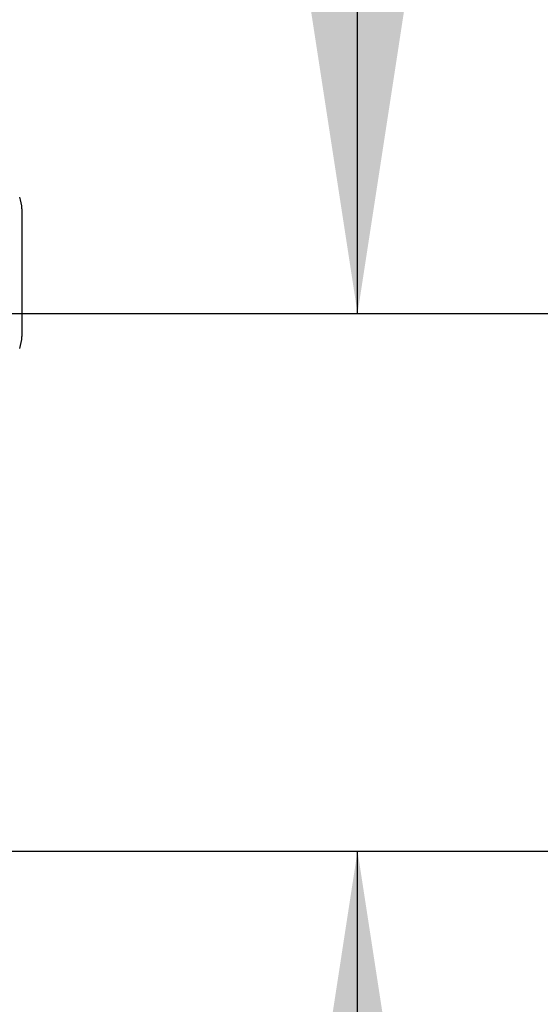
# Model space of a CAD drawing. Header units: inches. Extents: x 0.2 to 10.7, y 0.2 to 7.9.
# Tile 24 of 105: x 2.162 to 2.309, y 2.861 to 3.139. Entities that reach past the tile are written whole.
import ezdxf

# ---------------------------------------------------------------- set-up
doc = ezdxf.new("R2010")
doc.units = ezdxf.units.IN
doc.header["$MEASUREMENT"] = 0
doc.layers.add('DIMENSIONS', color=140, linetype='Continuous')
doc.styles.add('SLDTEXTSTYLE0', font='TXT', dxfattribs={"width": 0.7})
doc.dimstyles.new('SLDDIMSTYLE1', dxfattribs={"dimtxt": 0.0849609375, "dimasz": 0.13, "dimexe": 0, "dimexo": 0.0625, "dimgap": 0.021240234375, "dimtad": 0, "dimtih": 1, "dimtoh": 1, "dimlfac": 12, "dimrnd": 1e-09, "dimzin": 12, "dimdsep": 46, "dimtxsty": 'SLDTEXTSTYLE0', "dimsah": 1, "dimcen": 0.09, "dimadec": 0, "dimazin": 3, "dimtfac": 1, "dimtmove": 0, "dimatfit": 0, "dimfxl": 0, "dimfrac": 2, "dimtolj": 1, "dimtzin": 12, "dimarcsym": 0})

# ---------------------------------------------------------------- blocks, each defined once
blk = doc.blocks.new('_D_5')
at = {"layer": 'DIMENSIONS'}
for p, q in [((2.257774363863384, 3.055994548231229), (2.257774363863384, 3.305994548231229)), ((1.969702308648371, 3.055994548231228), (2.382774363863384, 3.05599454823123)), ((2.074227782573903, 2.904161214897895), (2.382774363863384, 2.904161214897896)), ((2.257774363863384, 2.670118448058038), (2.257774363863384, 2.904161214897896)), ((2.374341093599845, 2.670118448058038), (2.257774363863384, 2.670118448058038)), ((2.527513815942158, 2.670118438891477), (2.498983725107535, 2.670118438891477)), ((2.498983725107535, 2.670118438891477), (2.498983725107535, 2.535087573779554)), ((2.779982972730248, 2.670118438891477), (2.808513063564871, 2.670118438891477)), ((2.808513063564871, 2.670118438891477), (2.808513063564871, 2.535087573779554)), ((2.498983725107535, 2.535087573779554), (2.527513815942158, 2.535087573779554)), ((2.808513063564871, 2.535087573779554), (2.779982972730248, 2.535087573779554))]:
    blk.add_line(p, q, dxfattribs=at)
for points in [[(2.257774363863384, 3.055994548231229), (2.277774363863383, 3.185994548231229), (2.237774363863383, 3.185994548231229)], [(2.257774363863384, 2.904161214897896), (2.237774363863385, 2.774161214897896), (2.277774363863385, 2.774161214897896)]]:
    blk.add_solid(points, dxfattribs=at)
at = {"layer": 'DIMENSIONS', "char_height": 0.08333333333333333, "attachment_point": 1, "style": 'SLDTEXTSTYLE0'}
for s, insert in [('1.82', (2.527513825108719, 2.796560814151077)), ('46.3', (2.527513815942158, 2.642509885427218))]:
    blk.add_mtext(s, dxfattribs=dict(at, insert=insert))
blk = doc.blocks.new('_D_6')
at = {"layer": 'DIMENSIONS'}
for p, q in [((1.898348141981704, 2.984640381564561), (1.898348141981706, 2.603146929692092)), ((2.050181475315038, 2.860161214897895), (2.050181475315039, 2.603146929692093)), ((1.299241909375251, 2.72814692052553), (1.270711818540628, 2.72814692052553)), ((1.270711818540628, 2.72814692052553), (1.270711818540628, 2.593116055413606)), ((1.551711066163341, 2.72814692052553), (1.580241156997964, 2.72814692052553)), ((1.580241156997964, 2.72814692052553), (1.580241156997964, 2.593116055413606)), ((1.898348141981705, 2.728146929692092), (1.666837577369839, 2.728146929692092)), ((2.050181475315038, 2.728146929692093), (2.300181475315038, 2.728146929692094)), ((1.270711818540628, 2.593116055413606), (1.299241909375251, 2.593116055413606)), ((1.580241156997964, 2.593116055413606), (1.551711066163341, 2.593116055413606))]:
    blk.add_line(p, q, dxfattribs=at)
for points in [[(1.898348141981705, 2.728146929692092), (1.768348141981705, 2.748146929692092), (1.768348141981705, 2.708146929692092)], [(2.050181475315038, 2.728146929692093), (2.180181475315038, 2.708146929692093), (2.180181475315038, 2.748146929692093)]]:
    blk.add_solid(points, dxfattribs=at)
at = {"layer": 'DIMENSIONS', "char_height": 0.08333333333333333, "attachment_point": 1, "style": 'SLDTEXTSTYLE0'}
for s, insert in [('1.82', (1.299241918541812, 2.85458929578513)), ('46.3', (1.299241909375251, 2.700538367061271))]:
    blk.add_mtext(s, dxfattribs=dict(at, insert=insert))

msp = doc.modelspace()

# ---------------------------------------------------------------- linework, layer by layer
at = {"color": 7, "linetype": 'Continuous', "lineweight": 25}
for p, q in [((2.162953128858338, 3.085533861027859), (2.162953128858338, 3.067489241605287)), ((2.162953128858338, 3.067489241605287), (2.162953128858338, 3.049444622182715))]:
    msp.add_line(p, q, dxfattribs=at)
for centre, radius, start, end in [((2.153110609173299, 3.085533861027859), 0.009842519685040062, 2.585154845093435e-12, 19.60811917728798), ((2.153110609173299, 3.049444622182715), 0.009842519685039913, 340.2500112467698, 359.9999999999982)]:
    msp.add_arc(centre, radius, start, end, dxfattribs=at)

# ---------------------------------------------------------------- dimensions: what is measured, and where the dimension line sits
at = {"layer": 'DIMENSIONS'}
for base, p1, p2, angle, picture, middle in [((2.257774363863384, 2.904161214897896), (1.919702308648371, 3.055994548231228), (2.024227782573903, 2.904161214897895), 90.0000000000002, '_D_5', (2.257774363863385, 2.670118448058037)), ((2.050181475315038, 2.728146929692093), (1.898348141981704, 3.034640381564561), (2.050181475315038, 2.910161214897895), 1.675813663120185e-13, '_D_6', (1.425476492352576, 2.728146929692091))]:
    dim = msp.add_linear_dim(base=base, p1=p1, p2=p2, angle=angle, dimstyle='SLDDIMSTYLE1', dxfattribs=at)
    dim.commit()
    dim.dimension.update_dxf_attribs({"geometry": picture, "text_midpoint": middle, "dimtype": 160})

doc.saveas('drawing.dxf')
